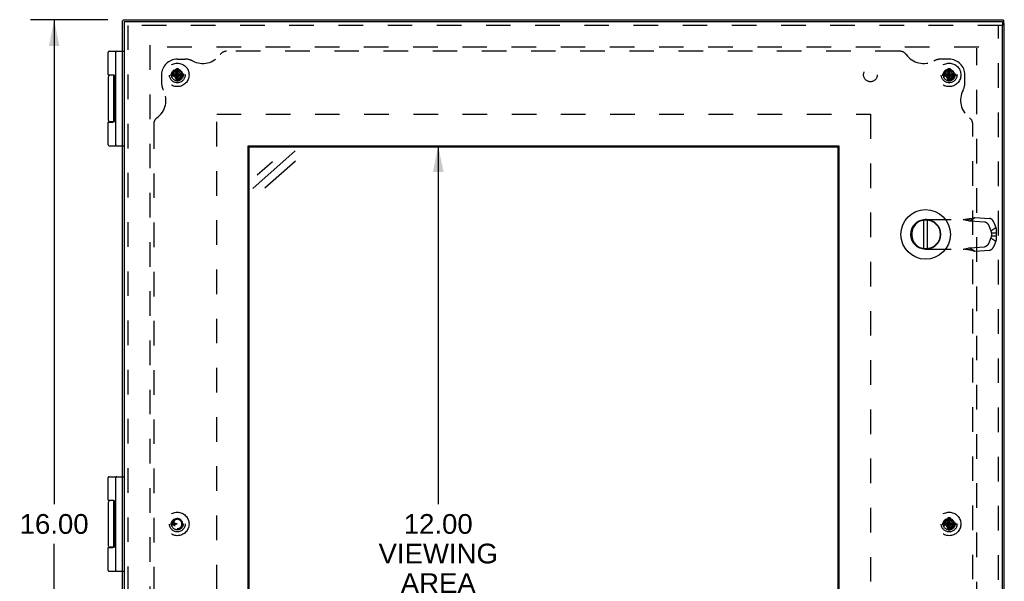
# Model space of a CAD drawing. Header units: inches. Extents: x 0 to 71, y 0 to 45.9.
# Tile 8 of 12: x 16.2 to 31.8, y 22.6 to 31.5. Entities that reach past the tile are written whole.
import ezdxf

# ---------------------------------------------------------------- set-up
doc = ezdxf.new("R2010")
doc.units = ezdxf.units.IN
doc.header["$LTSCALE"] = 3.902609
doc.header["$MEASUREMENT"] = 0
doc.linetypes.add('HIDDEN', pattern=[0.2, 0.1, -0.1])
doc.layers.get('0').update_dxf_attribs({"linetype": 'CONTINUOUS'})
for name, color, linetype in [('DEFAULT_2', 8, 'HIDDEN'), ('DIMENSIONS', 7, 'CONTINUOUS'), ('DOOR_ASSEMBLY', 7, 'CONTINUOUS'), ('SUBPANEL', 7, 'CONTINUOUS')]:
    doc.layers.add(name, color=color, linetype=linetype)
doc.styles.get("Standard").update_dxf_attribs({"font": 'arial.ttf'})
doc.dimstyles.new('DIMSTYLE_1', dxfattribs={"dimtxt": 0.313043, "dimasz": 0.417391, "dimexe": 0.09, "dimexo": 0.07, "dimgap": 0.0375, "dimtad": 0, "dimtih": 1, "dimtoh": 1, "dimzin": 4, "dimdsep": 46, "dimtxsty": 'Standard', "dimblk": '_FILLED', "dimblk1": '_FILLED', "dimblk2": '_FILLED', "dimcen": 0.09, "dimazin": 1, "dimtfac": 1, "dimtdec": 3, "dimtofl": 0, "dimtmove": 0, "dimatfit": 3, "dimldrblk": '_FILLED', "dimfxl": 0, "dimtolj": 1, "dimtzin": 4, "dimarcsym": 0})

# ---------------------------------------------------------------- blocks, each defined once
blk = doc.blocks.new('_FILLED')
at = {"color": 0, "linetype": 'ByBlock'}
blk.add_solid([(0, 0), (-1, 0.2), (-1, -0.2)], dxfattribs=at)
blk = doc.blocks.new('*D6')
at = {"layer": 'DIMENSIONS', "color": 2, "linetype": 'Continuous'}
for p, q in [((17.563, 31.541), (16.337, 31.541)), ((16.713, 31.541), (16.713, 23.854)), ((16.713, 15.541), (16.713, 23.228)), ((17.521, 15.541), (16.337, 15.541))]:
    blk.add_line(p, q, dxfattribs=at)
at = {"layer": 'DIMENSIONS', "color": 2, "linetype": 'Continuous', "xscale": 0.4173913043, "yscale": 0.4173913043, "zscale": 0.4173913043}
for p, rotation in [((16.713, 31.541), 90), ((16.713, 15.541), 270)]:
    blk.add_blockref('_FILLED', p, dxfattribs=dict(at, rotation=rotation))
at = {"layer": 'DIMENSIONS', "color": 2, "linetype": 'Continuous', "insert": (16.713, 23.698), "char_height": 0.313, "width": 1.09391, "attachment_point": 2, "line_spacing_factor": 0.9}
blk.add_mtext('16.00', dxfattribs=at)
blk = doc.blocks.new('*D7')
at = {"layer": 'DIMENSIONS', "color": 2, "linetype": 'Continuous'}
for p, q in [((22.809, 29.541), (22.809, 23.854)), ((22.809, 17.541), (22.809, 22.289))]:
    blk.add_line(p, q, dxfattribs=at)
at = {"layer": 'DIMENSIONS', "color": 2, "linetype": 'Continuous', "xscale": 0.4173913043, "yscale": 0.4173913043, "zscale": 0.4173913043}
for p, rotation in [((22.809, 29.541), 90), ((22.809, 17.541), 270)]:
    blk.add_blockref('_FILLED', p, dxfattribs=dict(at, rotation=rotation))
at = {"layer": 'DIMENSIONS', "color": 2, "linetype": 'Continuous', "insert": (22.809, 23.698), "char_height": 0.313, "width": 1.89106, "attachment_point": 2, "line_spacing_factor": 0.9}
blk.add_mtext('12.00\\PVIEWING\\PAREA', dxfattribs=at)

msp = doc.modelspace()

# ---------------------------------------------------------------- linework, layer by layer
at = {"color": 3, "linetype": 'Continuous'}
for p, q in [((17.793, 31.521), (17.793, 31.041)), ((17.793, 31.521), (17.794, 31.521)), ((17.853, 31.541), (31.773, 31.541)), ((31.773, 31.541), (31.773, 31.541)), ((31.793, 15.601), (31.793, 31.481)), ((17.793, 29.541), (17.793, 24.291)), ((17.793, 22.791), (17.793, 17.541))]:
    msp.add_line(p, q, dxfattribs=at)
at = {"color": 7, "linetype": 'Continuous'}
for p, q in [((17.863, 31.533), (17.812, 31.533)), ((17.853, 31.541), (17.853, 31.533)), ((31.785, 31.472), (31.785, 31.522)), ((31.793, 31.481), (31.785, 31.481)), ((17.793, 31.041), (17.793, 29.541)), ((17.793, 24.291), (17.793, 22.791))]:
    msp.add_line(p, q, dxfattribs=at)
at = {"color": 3, "linetype": 'Continuous'}
for points in [[(17.794, 31.521), (17.794, 31.521), (17.795, 31.521), (17.795, 31.522), (17.796, 31.522), (17.797, 31.523), (17.798, 31.523), (17.799, 31.524), (17.8, 31.525), (17.801, 31.526), (17.802, 31.527), (17.803, 31.528), (17.805, 31.53)], [(17.812, 31.533), (17.812, 31.533), (17.811, 31.533), (17.81, 31.533), (17.809, 31.532), (17.807, 31.532), (17.806, 31.531), (17.805, 31.531), (17.805, 31.53)], [(31.773, 31.541), (31.773, 31.54), (31.773, 31.54), (31.774, 31.539), (31.774, 31.539), (31.775, 31.538), (31.775, 31.537), (31.776, 31.536), (31.777, 31.535), (31.778, 31.534), (31.779, 31.533), (31.78, 31.531), (31.782, 31.53)], [(31.785, 31.522), (31.785, 31.523), (31.785, 31.524), (31.785, 31.525), (31.784, 31.526), (31.784, 31.527), (31.783, 31.528), (31.783, 31.529), (31.782, 31.53)]]:
    msp.add_lwpolyline(points, dxfattribs=at)
at = {"layer": 'DEFAULT_2', "color": 8, "linetype": 'HIDDEN'}
for p, q in [((18.231, 31.135), (18.231, 15.991)), ((31.387, 31.104), (18.243, 31.104)), ((31.356, 15.991), (31.356, 31.092)), ((18.569, 30.682), (18.768, 30.651)), ((18.569, 30.682), (18.57, 30.682)), ((18.569, 30.651), (18.768, 30.682)), ((18.57, 30.651), (18.569, 30.651)), ((18.57, 30.682), (18.6, 30.682)), ((18.6, 30.651), (18.57, 30.651)), ((18.668, 30.666), (18.594, 30.666)), ((18.6, 30.682), (18.633, 30.701)), ((18.6, 30.682), (18.737, 30.651)), ((18.6, 30.651), (18.737, 30.682)), ((18.633, 30.632), (18.6, 30.651)), ((18.633, 30.701), (18.653, 30.735)), ((18.633, 30.632), (18.703, 30.701)), ((18.703, 30.632), (18.633, 30.701)), ((18.653, 30.598), (18.633, 30.632)), ((18.653, 30.567), (18.684, 30.766)), ((18.653, 30.765), (18.653, 30.766)), ((18.684, 30.567), (18.653, 30.766)), ((18.653, 30.735), (18.653, 30.765)), ((18.653, 30.598), (18.684, 30.735)), ((18.684, 30.598), (18.653, 30.735)), ((18.668, 30.572), (18.668, 30.666)), ((18.684, 30.766), (18.684, 30.765)), ((18.684, 30.765), (18.684, 30.735)), ((18.684, 30.735), (18.703, 30.701)), ((18.703, 30.632), (18.684, 30.598)), ((18.703, 30.701), (18.737, 30.682)), ((18.737, 30.651), (18.703, 30.632)), ((18.737, 30.682), (18.767, 30.682)), ((18.767, 30.651), (18.737, 30.651)), ((18.767, 30.682), (18.768, 30.682)), ((18.768, 30.651), (18.767, 30.651)), ((30.819, 30.651), (31.018, 30.682)), ((30.819, 30.682), (30.82, 30.682)), ((30.819, 30.682), (31.018, 30.651)), ((30.82, 30.651), (30.819, 30.651)), ((30.82, 30.682), (30.85, 30.682)), ((30.85, 30.651), (30.82, 30.651)), ((30.918, 30.666), (30.844, 30.666)), ((30.85, 30.682), (30.883, 30.701)), ((30.85, 30.651), (30.987, 30.682)), ((30.85, 30.682), (30.987, 30.651)), ((30.883, 30.632), (30.85, 30.651)), ((30.883, 30.701), (30.903, 30.735)), ((30.883, 30.632), (30.953, 30.701)), ((30.953, 30.632), (30.883, 30.701)), ((30.903, 30.598), (30.883, 30.632)), ((30.903, 30.567), (30.934, 30.766)), ((30.903, 30.765), (30.903, 30.766)), ((30.934, 30.567), (30.903, 30.766)), ((30.903, 30.735), (30.903, 30.765)), ((30.903, 30.598), (30.934, 30.735)), ((30.934, 30.598), (30.903, 30.735)), ((30.918, 30.572), (30.918, 30.666)), ((30.934, 30.766), (30.934, 30.765)), ((30.934, 30.765), (30.934, 30.735)), ((30.934, 30.735), (30.953, 30.701)), ((30.953, 30.632), (30.934, 30.598)), ((30.953, 30.701), (30.987, 30.682)), ((30.987, 30.651), (30.953, 30.632)), ((30.987, 30.682), (31.017, 30.682)), ((31.017, 30.651), (30.987, 30.651)), ((31.017, 30.682), (31.018, 30.682)), ((31.018, 30.651), (31.017, 30.651)), ((18.653, 30.568), (18.653, 30.598)), ((18.653, 30.567), (18.653, 30.568)), ((18.684, 30.598), (18.684, 30.568)), ((18.684, 30.568), (18.684, 30.567)), ((30.903, 30.568), (30.903, 30.598)), ((30.903, 30.567), (30.903, 30.568)), ((30.934, 30.598), (30.934, 30.568)), ((30.934, 30.568), (30.934, 30.567)), ((30.883, 23.576), (30.903, 23.61)), ((30.903, 23.64), (30.903, 23.641)), ((30.903, 23.442), (30.934, 23.641)), ((30.934, 23.442), (30.903, 23.641)), ((30.903, 23.61), (30.903, 23.64)), ((30.903, 23.473), (30.934, 23.61)), ((30.934, 23.473), (30.903, 23.61)), ((30.934, 23.641), (30.934, 23.64)), ((30.934, 23.64), (30.934, 23.61)), ((30.934, 23.61), (30.953, 23.576)), ((18.569, 23.557), (18.668, 23.541)), ((18.569, 23.557), (18.57, 23.557)), ((18.569, 23.526), (18.668, 23.541)), ((18.57, 23.526), (18.569, 23.526)), ((18.57, 23.557), (18.6, 23.557)), ((18.6, 23.526), (18.57, 23.526)), ((18.668, 23.541), (18.594, 23.541)), ((18.6, 23.557), (18.633, 23.576)), ((18.6, 23.557), (18.668, 23.541)), ((18.6, 23.526), (18.668, 23.541)), ((18.633, 23.507), (18.6, 23.526)), ((30.819, 23.526), (31.018, 23.557)), ((30.819, 23.557), (30.82, 23.557)), ((30.819, 23.557), (31.018, 23.526)), ((30.82, 23.526), (30.819, 23.526)), ((30.82, 23.557), (30.85, 23.557)), ((30.85, 23.526), (30.82, 23.526)), ((30.918, 23.541), (30.844, 23.541)), ((30.85, 23.557), (30.883, 23.576)), ((30.85, 23.526), (30.987, 23.557)), ((30.85, 23.557), (30.987, 23.526)), ((30.883, 23.507), (30.85, 23.526)), ((30.883, 23.507), (30.953, 23.576)), ((30.883, 23.576), (30.953, 23.507)), ((30.903, 23.473), (30.883, 23.507)), ((30.903, 23.443), (30.903, 23.473)), ((30.903, 23.442), (30.903, 23.443)), ((30.918, 23.447), (30.918, 23.541)), ((30.953, 23.507), (30.934, 23.473)), ((30.934, 23.473), (30.934, 23.443)), ((30.934, 23.443), (30.934, 23.442)), ((30.953, 23.576), (30.987, 23.557)), ((30.987, 23.526), (30.953, 23.507)), ((30.987, 23.557), (31.017, 23.557)), ((31.017, 23.526), (30.987, 23.526)), ((31.017, 23.557), (31.018, 23.557)), ((31.018, 23.526), (31.017, 23.526))]:
    msp.add_line(p, q, dxfattribs=at)
for points in [[(18.569, 30.666), (18.569, 30.669), (18.569, 30.672), (18.569, 30.674), (18.569, 30.677), (18.569, 30.679), (18.569, 30.682)], [(18.569, 30.651), (18.569, 30.654), (18.569, 30.656), (18.569, 30.659), (18.569, 30.661), (18.569, 30.664), (18.569, 30.666)], [(18.583, 30.663), (18.582, 30.659), (18.582, 30.655), (18.581, 30.65), (18.581, 30.645), (18.581, 30.64), (18.582, 30.635), (18.583, 30.63), (18.584, 30.624)], [(18.583, 30.663), (18.586, 30.664), (18.589, 30.665), (18.592, 30.666), (18.594, 30.666)], [(18.653, 30.766), (18.658, 30.766), (18.663, 30.766), (18.668, 30.766), (18.673, 30.766), (18.679, 30.766), (18.684, 30.766)], [(18.768, 30.682), (18.768, 30.679), (18.768, 30.677), (18.768, 30.674), (18.768, 30.672), (18.768, 30.669), (18.768, 30.666)], [(18.768, 30.666), (18.768, 30.664), (18.768, 30.661), (18.768, 30.659), (18.768, 30.656), (18.768, 30.654), (18.768, 30.651)], [(30.819, 30.666), (30.819, 30.669), (30.819, 30.672), (30.819, 30.674), (30.819, 30.677), (30.819, 30.679), (30.819, 30.682)], [(30.819, 30.651), (30.819, 30.654), (30.819, 30.656), (30.819, 30.659), (30.819, 30.661), (30.819, 30.664), (30.819, 30.666)], [(30.833, 30.663), (30.832, 30.659), (30.832, 30.655), (30.831, 30.65), (30.831, 30.645), (30.831, 30.64), (30.832, 30.635), (30.833, 30.63), (30.834, 30.624)], [(30.833, 30.663), (30.836, 30.664), (30.839, 30.665), (30.842, 30.666), (30.844, 30.666)], [(30.903, 30.766), (30.908, 30.766), (30.913, 30.766), (30.918, 30.766), (30.923, 30.766), (30.929, 30.766), (30.934, 30.766)], [(31.018, 30.682), (31.018, 30.679), (31.018, 30.677), (31.018, 30.674), (31.018, 30.672), (31.018, 30.669), (31.018, 30.666)], [(31.018, 30.666), (31.018, 30.664), (31.018, 30.661), (31.018, 30.659), (31.018, 30.656), (31.018, 30.654), (31.018, 30.651)], [(18.684, 30.567), (18.679, 30.567), (18.673, 30.567), (18.668, 30.567), (18.663, 30.567), (18.658, 30.567), (18.653, 30.567)], [(30.934, 30.567), (30.929, 30.567), (30.923, 30.567), (30.918, 30.567), (30.913, 30.567), (30.908, 30.567), (30.903, 30.567)], [(30.903, 23.641), (30.908, 23.641), (30.913, 23.641), (30.918, 23.641), (30.923, 23.641), (30.929, 23.641), (30.934, 23.641)], [(18.569, 23.541), (18.569, 23.544), (18.569, 23.547), (18.569, 23.549), (18.569, 23.552), (18.569, 23.554), (18.569, 23.557)], [(18.569, 23.526), (18.569, 23.529), (18.569, 23.531), (18.569, 23.534), (18.569, 23.536), (18.569, 23.539), (18.569, 23.541)], [(18.583, 23.538), (18.582, 23.534), (18.582, 23.53), (18.581, 23.525), (18.581, 23.52), (18.581, 23.515), (18.582, 23.51), (18.583, 23.505), (18.584, 23.499)], [(18.583, 23.538), (18.586, 23.539), (18.589, 23.54), (18.592, 23.541), (18.594, 23.541)], [(30.819, 23.541), (30.819, 23.544), (30.819, 23.547), (30.819, 23.549), (30.819, 23.552), (30.819, 23.554), (30.819, 23.557)], [(30.819, 23.526), (30.819, 23.529), (30.819, 23.531), (30.819, 23.534), (30.819, 23.536), (30.819, 23.539), (30.819, 23.541)], [(30.833, 23.538), (30.832, 23.534), (30.832, 23.53), (30.831, 23.525), (30.831, 23.52), (30.831, 23.515), (30.832, 23.51), (30.833, 23.505), (30.834, 23.499)], [(30.833, 23.538), (30.836, 23.539), (30.839, 23.54), (30.842, 23.541), (30.844, 23.541)], [(30.934, 23.442), (30.929, 23.442), (30.923, 23.442), (30.918, 23.442), (30.913, 23.442), (30.908, 23.442), (30.903, 23.442)], [(31.018, 23.557), (31.018, 23.554), (31.018, 23.552), (31.018, 23.549), (31.018, 23.547), (31.018, 23.544), (31.018, 23.541)], [(31.018, 23.541), (31.018, 23.539), (31.018, 23.536), (31.018, 23.534), (31.018, 23.531), (31.018, 23.529), (31.018, 23.526)]]:
    msp.add_lwpolyline(points, dxfattribs=at)
for centre, radius in [((18.668, 30.666), 0.186), ((30.918, 30.666), 0.186), ((18.668, 30.666), 0.094), ((30.918, 30.666), 0.094), ((18.668, 23.541), 0.186), ((18.668, 23.541), 0.094), ((30.918, 23.541), 0.186), ((30.918, 23.541), 0.094)]:
    msp.add_circle(centre, radius, dxfattribs=at)
for centre, radius, end in [((18.668, 30.666), 0.085, 182.1618), ((18.668, 30.666), 0.074, 180), ((30.918, 30.666), 0.085, 182.1618), ((30.918, 30.666), 0.074, 180), ((18.668, 23.541), 0.085, 182.1618), ((18.668, 23.541), 0.074, 180), ((30.918, 23.541), 0.085, 182.1618), ((30.918, 23.541), 0.074, 180)]:
    msp.add_arc(centre, radius, 270, end, dxfattribs=at)
at = {"layer": 'DIMENSIONS', "color": 7, "linetype": 'Continuous'}
for p, q in [((19.866, 28.864), (20.536, 29.459)), ((19.935, 29.078), (20.178, 29.294)), ((20.542, 29.299), (20.057, 28.868))]:
    msp.add_line(p, q, dxfattribs=at)
at = {"layer": 'DOOR_ASSEMBLY', "color": 7, "linetype": 'Continuous'}
for p, q in [((17.823, 31.511), (17.823, 31.451)), ((31.763, 31.511), (31.763, 31.451)), ((17.573, 30.666), (17.573, 31.028)), ((17.586, 31.041), (17.823, 31.041)), ((17.693, 29.554), (17.693, 31.028)), ((17.573, 30.631), (17.573, 29.951)), ((17.657, 30.661), (17.603, 30.661)), ((17.652, 30.665), (17.652, 30.661)), ((17.658, 29.926), (17.658, 30.656)), ((17.683, 29.918), (17.683, 30.667)), ((17.693, 30.667), (17.683, 30.667)), ((17.693, 30.662), (17.683, 30.662)), ((17.693, 30.564), (17.683, 30.564)), ((17.693, 30.416), (17.683, 30.416)), ((17.693, 30.181), (17.683, 30.181)), ((17.693, 30.167), (17.683, 30.167)), ((17.573, 29.554), (17.573, 29.916)), ((17.573, 29.916), (17.643, 29.916)), ((17.657, 29.921), (17.603, 29.921)), ((17.652, 29.921), (17.652, 29.918)), ((17.693, 29.918), (17.683, 29.918)), ((17.586, 29.541), (17.823, 29.541)), ((19.808, 17.557), (19.808, 29.526)), ((19.808, 29.526), (29.152, 29.526)), ((29.152, 29.526), (29.152, 17.557)), ((30.515, 27.908), (30.515, 28.364)), ((30.575, 27.908), (30.575, 28.364)), ((17.573, 23.916), (17.573, 24.278)), ((17.586, 24.291), (17.823, 24.291)), ((17.693, 22.804), (17.693, 24.278)), ((17.657, 23.911), (17.603, 23.911)), ((17.652, 23.915), (17.652, 23.911)), ((17.683, 23.168), (17.683, 23.917)), ((17.693, 23.917), (17.683, 23.917)), ((17.693, 23.912), (17.683, 23.912)), ((17.573, 23.881), (17.573, 23.201)), ((17.658, 23.176), (17.658, 23.906)), ((17.693, 23.814), (17.683, 23.814)), ((17.693, 23.666), (17.683, 23.666)), ((17.693, 23.431), (17.683, 23.431)), ((17.693, 23.417), (17.683, 23.417)), ((17.573, 22.804), (17.573, 23.166)), ((17.573, 23.166), (17.643, 23.166)), ((17.657, 23.171), (17.603, 23.171)), ((17.652, 23.171), (17.652, 23.168)), ((17.693, 23.168), (17.683, 23.168)), ((17.586, 22.791), (17.823, 22.791))]:
    msp.add_line(p, q, dxfattribs=at)
at = {"layer": 'DOOR_ASSEMBLY', "color": 3, "linetype": 'Continuous'}
for p, q in [((17.823, 31.511), (31.763, 31.511)), ((17.823, 31.451), (17.823, 15.631)), ((31.763, 15.631), (31.763, 31.451)), ((19.793, 17.541), (19.793, 29.541)), ((19.793, 29.541), (29.168, 29.541)), ((29.168, 29.541), (29.168, 17.541))]:
    msp.add_line(p, q, dxfattribs=at)
at = {"layer": 'DOOR_ASSEMBLY', "color": 8, "linetype": 'HIDDEN'}
for p, q in [((31.763, 31.451), (17.823, 31.451)), ((17.883, 31.451), (17.883, 15.631)), ((31.703, 15.631), (31.703, 31.451)), ((19.293, 17.041), (19.293, 30.041)), ((19.293, 30.041), (29.668, 30.041)), ((29.668, 30.041), (29.668, 17.041)), ((30.561, 28.373), (31.214, 28.373)), ((31.244, 28.35), (31.326, 28.401)), ((31.244, 28.35), (31.477, 28.336)), ((31.326, 28.401), (31.559, 28.388)), ((31.634, 28.315), (31.659, 28.243)), ((30.325, 28.137), (30.325, 28.136)), ((31.553, 28.263), (31.578, 28.191)), ((31.578, 28.191), (31.659, 28.243)), ((31.588, 28.159), (31.664, 28.159)), ((31.588, 28.159), (31.588, 28.114)), ((31.664, 28.159), (31.664, 28.114)), ((31.578, 28.081), (31.553, 28.01)), ((31.578, 28.081), (31.659, 28.03)), ((31.588, 28.114), (31.664, 28.114)), ((31.659, 28.03), (31.634, 27.958)), ((30.561, 27.9), (31.214, 27.9)), ((31.244, 27.923), (31.477, 27.936)), ((31.244, 27.923), (31.326, 27.871)), ((31.249, 27.891), (31.262, 27.888)), ((31.262, 27.888), (31.273, 27.885)), ((31.326, 27.871), (31.559, 27.885))]:
    msp.add_line(p, q, dxfattribs=at)
at = {"layer": 'DOOR_ASSEMBLY', "color": 7, "linetype": 'Continuous'}
for points in [[(17.573, 30.666), (17.643, 30.666), (17.643, 30.666), (17.644, 30.666), (17.645, 30.666), (17.645, 30.666), (17.646, 30.666), (17.646, 30.666), (17.647, 30.666), (17.647, 30.666), (17.648, 30.666), (17.648, 30.666), (17.648, 30.666), (17.649, 30.666), (17.649, 30.666), (17.65, 30.666), (17.65, 30.666), (17.65, 30.666), (17.651, 30.666), (17.651, 30.665), (17.651, 30.665), (17.652, 30.665), (17.652, 30.665), (17.652, 30.665), (17.652, 30.665), (17.653, 30.665), (17.653, 30.665), (17.653, 30.665), (17.653, 30.664), (17.653, 30.664), (17.654, 30.664), (17.654, 30.664), (17.654, 30.664), (17.654, 30.664), (17.654, 30.664), (17.655, 30.664), (17.655, 30.664), (17.655, 30.663), (17.655, 30.663), (17.655, 30.663), (17.655, 30.663), (17.656, 30.663), (17.656, 30.663), (17.656, 30.663), (17.656, 30.663), (17.656, 30.662), (17.656, 30.662), (17.656, 30.662), (17.656, 30.662), (17.656, 30.662), (17.657, 30.662), (17.657, 30.662), (17.657, 30.662), (17.657, 30.661), (17.657, 30.661), (17.657, 30.661), (17.657, 30.661), (17.657, 30.661), (17.657, 30.661), (17.657, 30.661), (17.657, 30.661), (17.657, 30.661), (17.657, 30.66), (17.658, 30.66), (17.658, 30.66), (17.658, 30.66), (17.658, 30.66), (17.658, 30.66), (17.658, 30.66), (17.658, 30.66), (17.658, 30.659), (17.658, 30.659), (17.658, 30.659), (17.658, 30.659), (17.658, 30.659), (17.658, 30.659), (17.658, 30.659), (17.658, 30.659), (17.658, 30.659), (17.658, 30.658), (17.658, 30.658), (17.658, 30.658), (17.658, 30.658), (17.658, 30.658), (17.658, 30.658), (17.658, 30.658), (17.658, 30.658), (17.658, 30.658), (17.658, 30.657), (17.658, 30.657), (17.658, 30.657), (17.658, 30.657), (17.658, 30.657), (17.658, 30.657), (17.658, 30.657), (17.658, 30.657), (17.658, 30.657), (17.658, 30.657), (17.658, 30.656)], [(17.658, 29.926), (17.658, 29.926), (17.658, 29.926), (17.658, 29.926), (17.658, 29.926), (17.658, 29.926), (17.658, 29.926), (17.658, 29.926), (17.658, 29.926), (17.658, 29.925), (17.658, 29.925), (17.658, 29.925), (17.658, 29.925), (17.658, 29.925), (17.658, 29.925), (17.658, 29.925), (17.658, 29.925), (17.658, 29.925), (17.658, 29.924), (17.658, 29.924), (17.658, 29.924), (17.658, 29.924), (17.658, 29.924), (17.658, 29.924), (17.658, 29.924), (17.658, 29.924), (17.658, 29.924), (17.658, 29.923), (17.658, 29.923), (17.658, 29.923), (17.658, 29.923), (17.658, 29.923), (17.658, 29.923), (17.658, 29.923), (17.658, 29.923), (17.658, 29.923), (17.657, 29.922), (17.657, 29.922), (17.657, 29.922), (17.657, 29.922), (17.657, 29.922), (17.657, 29.922), (17.657, 29.922), (17.657, 29.922), (17.657, 29.921), (17.657, 29.921), (17.657, 29.921), (17.657, 29.921), (17.657, 29.921), (17.656, 29.921), (17.656, 29.921), (17.656, 29.921), (17.656, 29.921), (17.656, 29.92), (17.656, 29.92), (17.656, 29.92), (17.656, 29.92), (17.656, 29.92), (17.655, 29.92), (17.655, 29.92), (17.655, 29.92), (17.655, 29.919), (17.655, 29.919), (17.655, 29.919), (17.654, 29.919), (17.654, 29.919), (17.654, 29.919), (17.654, 29.919), (17.654, 29.919), (17.653, 29.918), (17.653, 29.918), (17.653, 29.918), (17.653, 29.918), (17.653, 29.918), (17.652, 29.918), (17.652, 29.918), (17.652, 29.918), (17.652, 29.918), (17.651, 29.918), (17.651, 29.917), (17.651, 29.917), (17.65, 29.917), (17.65, 29.917), (17.65, 29.917), (17.649, 29.917), (17.649, 29.917), (17.648, 29.917), (17.648, 29.917), (17.648, 29.917), (17.647, 29.917), (17.647, 29.917), (17.646, 29.917), (17.646, 29.917), (17.645, 29.916), (17.645, 29.916), (17.644, 29.916), (17.643, 29.916), (17.643, 29.916)], [(17.573, 23.916), (17.643, 23.916), (17.643, 23.916), (17.644, 23.916), (17.645, 23.916), (17.645, 23.916), (17.646, 23.916), (17.646, 23.916), (17.647, 23.916), (17.647, 23.916), (17.648, 23.916), (17.648, 23.916), (17.648, 23.916), (17.649, 23.916), (17.649, 23.916), (17.65, 23.916), (17.65, 23.916), (17.65, 23.916), (17.651, 23.916), (17.651, 23.915), (17.651, 23.915), (17.652, 23.915), (17.652, 23.915), (17.652, 23.915), (17.652, 23.915), (17.653, 23.915), (17.653, 23.915), (17.653, 23.915), (17.653, 23.914), (17.653, 23.914), (17.654, 23.914), (17.654, 23.914), (17.654, 23.914), (17.654, 23.914), (17.654, 23.914), (17.655, 23.914), (17.655, 23.914), (17.655, 23.913), (17.655, 23.913), (17.655, 23.913), (17.655, 23.913), (17.656, 23.913), (17.656, 23.913), (17.656, 23.913), (17.656, 23.913), (17.656, 23.912), (17.656, 23.912), (17.656, 23.912), (17.656, 23.912), (17.656, 23.912), (17.657, 23.912), (17.657, 23.912), (17.657, 23.912), (17.657, 23.911), (17.657, 23.911), (17.657, 23.911), (17.657, 23.911), (17.657, 23.911), (17.657, 23.911), (17.657, 23.911), (17.657, 23.911), (17.657, 23.911), (17.657, 23.91), (17.658, 23.91), (17.658, 23.91), (17.658, 23.91), (17.658, 23.91), (17.658, 23.91), (17.658, 23.91), (17.658, 23.91), (17.658, 23.909), (17.658, 23.909), (17.658, 23.909), (17.658, 23.909), (17.658, 23.909), (17.658, 23.909), (17.658, 23.909), (17.658, 23.909), (17.658, 23.909), (17.658, 23.908), (17.658, 23.908), (17.658, 23.908), (17.658, 23.908), (17.658, 23.908), (17.658, 23.908), (17.658, 23.908), (17.658, 23.908), (17.658, 23.908), (17.658, 23.907), (17.658, 23.907), (17.658, 23.907), (17.658, 23.907), (17.658, 23.907), (17.658, 23.907), (17.658, 23.907), (17.658, 23.907), (17.658, 23.907), (17.658, 23.907), (17.658, 23.906)], [(17.658, 23.176), (17.658, 23.176), (17.658, 23.176), (17.658, 23.176), (17.658, 23.176), (17.658, 23.176), (17.658, 23.176), (17.658, 23.176), (17.658, 23.176), (17.658, 23.175), (17.658, 23.175), (17.658, 23.175), (17.658, 23.175), (17.658, 23.175), (17.658, 23.175), (17.658, 23.175), (17.658, 23.175), (17.658, 23.175), (17.658, 23.174), (17.658, 23.174), (17.658, 23.174), (17.658, 23.174), (17.658, 23.174), (17.658, 23.174), (17.658, 23.174), (17.658, 23.174), (17.658, 23.174), (17.658, 23.173), (17.658, 23.173), (17.658, 23.173), (17.658, 23.173), (17.658, 23.173), (17.658, 23.173), (17.658, 23.173), (17.658, 23.173), (17.658, 23.173), (17.657, 23.172), (17.657, 23.172), (17.657, 23.172), (17.657, 23.172), (17.657, 23.172), (17.657, 23.172), (17.657, 23.172), (17.657, 23.172), (17.657, 23.171), (17.657, 23.171), (17.657, 23.171), (17.657, 23.171), (17.657, 23.171), (17.656, 23.171), (17.656, 23.171), (17.656, 23.171), (17.656, 23.171), (17.656, 23.17), (17.656, 23.17), (17.656, 23.17), (17.656, 23.17), (17.656, 23.17), (17.655, 23.17), (17.655, 23.17), (17.655, 23.17), (17.655, 23.169), (17.655, 23.169), (17.655, 23.169), (17.654, 23.169), (17.654, 23.169), (17.654, 23.169), (17.654, 23.169), (17.654, 23.169), (17.653, 23.168), (17.653, 23.168), (17.653, 23.168), (17.653, 23.168), (17.653, 23.168), (17.652, 23.168), (17.652, 23.168), (17.652, 23.168), (17.652, 23.168), (17.651, 23.168), (17.651, 23.167), (17.651, 23.167), (17.65, 23.167), (17.65, 23.167), (17.65, 23.167), (17.649, 23.167), (17.649, 23.167), (17.648, 23.167), (17.648, 23.167), (17.648, 23.167), (17.647, 23.167), (17.647, 23.167), (17.646, 23.167), (17.646, 23.167), (17.645, 23.166), (17.645, 23.166), (17.644, 23.166), (17.643, 23.166), (17.643, 23.166)]]:
    msp.add_lwpolyline(points, dxfattribs=at)
at = {"layer": 'DOOR_ASSEMBLY', "color": 8, "linetype": 'HIDDEN'}
for points in [[(31.138, 28.373), (31.152, 28.37), (31.165, 28.367), (31.179, 28.364), (31.192, 28.362), (31.206, 28.359), (31.219, 28.356), (31.232, 28.353), (31.244, 28.35)], [(31.262, 28.385), (31.255, 28.383), (31.249, 28.382), (31.242, 28.38), (31.235, 28.379), (31.229, 28.378), (31.222, 28.377), (31.215, 28.376), (31.209, 28.375), (31.202, 28.374), (31.195, 28.374), (31.188, 28.373), (31.182, 28.373), (31.175, 28.373), (31.169, 28.373)], [(31.214, 28.373), (31.223, 28.375), (31.231, 28.377), (31.24, 28.379), (31.249, 28.382), (31.273, 28.388)], [(31.273, 28.388), (31.281, 28.39), (31.289, 28.392), (31.297, 28.394), (31.304, 28.396), (31.312, 28.398), (31.319, 28.4), (31.326, 28.401)], [(31.477, 28.336), (31.479, 28.336), (31.48, 28.336), (31.482, 28.336), (31.484, 28.336), (31.485, 28.335), (31.487, 28.335), (31.489, 28.334), (31.491, 28.334), (31.492, 28.333), (31.494, 28.332), (31.496, 28.331), (31.498, 28.33), (31.499, 28.329), (31.501, 28.328), (31.503, 28.327), (31.505, 28.326), (31.507, 28.325), (31.508, 28.324), (31.51, 28.323), (31.512, 28.321), (31.514, 28.32), (31.515, 28.318), (31.517, 28.317), (31.519, 28.315), (31.521, 28.314), (31.522, 28.312), (31.524, 28.31), (31.526, 28.309), (31.527, 28.307), (31.529, 28.305), (31.53, 28.303), (31.532, 28.301), (31.533, 28.299), (31.535, 28.297), (31.536, 28.295), (31.538, 28.293), (31.539, 28.291), (31.54, 28.289), (31.542, 28.287), (31.543, 28.285), (31.544, 28.283), (31.545, 28.281), (31.546, 28.278), (31.547, 28.276), (31.548, 28.274), (31.549, 28.272), (31.55, 28.27), (31.551, 28.267), (31.552, 28.265), (31.553, 28.263)], [(31.634, 28.315), (31.634, 28.317), (31.633, 28.319), (31.632, 28.321), (31.631, 28.323), (31.63, 28.326), (31.629, 28.328), (31.628, 28.33), (31.627, 28.332), (31.626, 28.334), (31.624, 28.337), (31.623, 28.339), (31.622, 28.341), (31.62, 28.343), (31.619, 28.345), (31.618, 28.347), (31.616, 28.349), (31.615, 28.351), (31.613, 28.353), (31.612, 28.355), (31.61, 28.357), (31.609, 28.358), (31.607, 28.36), (31.605, 28.362), (31.604, 28.364), (31.602, 28.365), (31.6, 28.367), (31.599, 28.369), (31.597, 28.37), (31.595, 28.372), (31.593, 28.373), (31.592, 28.374), (31.59, 28.376), (31.588, 28.377), (31.586, 28.378), (31.585, 28.379), (31.583, 28.38), (31.581, 28.381), (31.579, 28.382), (31.577, 28.383), (31.576, 28.384), (31.574, 28.385), (31.572, 28.385), (31.57, 28.386), (31.569, 28.386), (31.567, 28.387), (31.565, 28.387), (31.564, 28.388), (31.562, 28.388), (31.56, 28.388), (31.559, 28.388)], [(31.578, 28.191), (31.579, 28.189), (31.58, 28.187), (31.581, 28.185), (31.582, 28.182), (31.583, 28.18), (31.583, 28.178), (31.584, 28.175), (31.585, 28.173), (31.586, 28.171), (31.586, 28.168), (31.587, 28.166), (31.587, 28.163), (31.588, 28.161), (31.588, 28.159)], [(31.659, 28.243), (31.66, 28.239), (31.661, 28.235), (31.662, 28.231), (31.662, 28.227), (31.663, 28.223), (31.664, 28.219), (31.664, 28.215), (31.665, 28.21), (31.665, 28.206), (31.665, 28.202), (31.665, 28.198), (31.666, 28.193), (31.666, 28.189), (31.666, 28.185), (31.666, 28.18), (31.666, 28.176), (31.665, 28.172), (31.665, 28.167), (31.665, 28.163), (31.664, 28.159)], [(31.553, 28.01), (31.552, 28.008), (31.551, 28.006), (31.55, 28.003), (31.549, 28.001), (31.548, 27.999), (31.547, 27.997), (31.546, 27.995), (31.545, 27.992), (31.544, 27.99), (31.543, 27.988), (31.542, 27.986), (31.54, 27.984), (31.539, 27.982), (31.538, 27.98), (31.536, 27.978), (31.535, 27.976), (31.533, 27.974), (31.532, 27.972), (31.53, 27.97), (31.529, 27.968), (31.527, 27.966), (31.526, 27.964), (31.524, 27.963), (31.522, 27.961), (31.521, 27.959), (31.519, 27.958), (31.517, 27.956), (31.515, 27.954), (31.514, 27.953), (31.512, 27.952), (31.51, 27.95), (31.508, 27.949), (31.507, 27.948), (31.505, 27.947), (31.503, 27.945), (31.501, 27.944), (31.499, 27.943), (31.498, 27.942), (31.496, 27.942), (31.494, 27.941), (31.492, 27.94), (31.491, 27.939), (31.489, 27.939), (31.487, 27.938), (31.485, 27.938), (31.484, 27.937), (31.482, 27.937), (31.48, 27.937), (31.479, 27.937), (31.477, 27.936)], [(31.588, 28.114), (31.588, 28.112), (31.587, 28.109), (31.587, 28.107), (31.586, 28.105), (31.586, 28.102), (31.585, 28.1), (31.584, 28.098), (31.583, 28.095), (31.583, 28.093), (31.582, 28.09), (31.581, 28.088), (31.58, 28.086), (31.579, 28.084), (31.578, 28.081)], [(31.664, 28.114), (31.665, 28.109), (31.665, 28.105), (31.665, 28.1), (31.666, 28.095), (31.666, 28.09), (31.666, 28.085), (31.666, 28.08), (31.666, 28.076), (31.665, 28.071), (31.665, 28.066), (31.665, 28.061), (31.664, 28.057), (31.663, 28.052), (31.663, 28.048), (31.662, 28.043), (31.661, 28.039), (31.66, 28.034), (31.659, 28.03)], [(31.138, 27.9), (31.152, 27.903), (31.165, 27.906), (31.179, 27.908), (31.192, 27.911), (31.206, 27.914), (31.219, 27.917), (31.232, 27.92), (31.244, 27.923)], [(31.169, 27.9), (31.175, 27.9), (31.182, 27.9), (31.188, 27.9), (31.195, 27.899), (31.202, 27.899), (31.209, 27.898), (31.215, 27.897), (31.222, 27.896), (31.229, 27.895), (31.235, 27.894), (31.242, 27.892), (31.249, 27.891), (31.255, 27.889), (31.262, 27.888)], [(31.214, 27.9), (31.223, 27.898), (31.231, 27.896), (31.24, 27.893), (31.249, 27.891)], [(31.273, 27.885), (31.281, 27.883), (31.289, 27.881), (31.297, 27.879), (31.304, 27.877), (31.312, 27.875), (31.319, 27.873), (31.326, 27.871)], [(31.559, 27.885), (31.56, 27.885), (31.562, 27.885), (31.564, 27.885), (31.565, 27.886), (31.567, 27.886), (31.569, 27.886), (31.57, 27.887), (31.572, 27.888), (31.574, 27.888), (31.576, 27.889), (31.577, 27.89), (31.579, 27.891), (31.581, 27.892), (31.583, 27.893), (31.585, 27.894), (31.586, 27.895), (31.588, 27.896), (31.59, 27.897), (31.592, 27.899), (31.593, 27.9), (31.595, 27.901), (31.597, 27.903), (31.599, 27.904), (31.6, 27.906), (31.602, 27.907), (31.604, 27.909), (31.605, 27.911), (31.607, 27.913), (31.609, 27.914), (31.61, 27.916), (31.612, 27.918), (31.613, 27.92), (31.615, 27.922), (31.616, 27.924), (31.618, 27.926), (31.619, 27.928), (31.62, 27.93), (31.622, 27.932), (31.623, 27.934), (31.624, 27.936), (31.626, 27.938), (31.627, 27.941), (31.628, 27.943), (31.629, 27.945), (31.63, 27.947), (31.631, 27.949), (31.632, 27.952), (31.633, 27.954), (31.634, 27.956), (31.634, 27.958)]]:
    msp.add_lwpolyline(points, dxfattribs=at)
at = {"layer": 'DOOR_ASSEMBLY', "color": 7, "linetype": 'Continuous'}
for radius in [0.394, 0.237, 0.23]:
    msp.add_circle((30.545, 28.136), radius, dxfattribs=at)
for centre, radius, start, end in [((17.586, 31.028), 0.013, 90, 180), ((17.706, 31.028), 0.013, 90, 180), ((17.603, 30.631), 0.03, 90, 180), ((17.603, 29.951), 0.03, 180, 270), ((17.586, 29.554), 0.013, 180, 270), ((17.706, 29.554), 0.013, 180, 270), ((17.586, 24.278), 0.013, 90, 180), ((17.706, 24.278), 0.013, 90, 180), ((17.603, 23.881), 0.03, 90, 180), ((17.603, 23.201), 0.03, 180, 270), ((17.586, 22.804), 0.013, 180, 270), ((17.706, 22.804), 0.013, 180, 270)]:
    msp.add_arc(centre, radius, start, end, dxfattribs=at)
at = {"layer": 'DOOR_ASSEMBLY', "color": 8, "linetype": 'HIDDEN'}
for centre, start, end in [((30.561, 28.137), 90, 180), ((30.561, 28.136), 180, 270)]:
    msp.add_arc(centre, 0.236, start, end, dxfattribs=at)
at = {"layer": 'SUBPANEL', "color": 8, "linetype": 'HIDDEN'}
for p, q in [((30.136, 31.041), (19.451, 31.041)), ((18.668, 30.916), (18.793, 30.916)), ((30.918, 30.916), (30.793, 30.916)), ((18.418, 30.666), (18.418, 30.541)), ((31.168, 30.541), (31.168, 30.666)), ((18.293, 29.884), (18.293, 17.199)), ((31.293, 17.199), (31.293, 29.884))]:
    msp.add_line(p, q, dxfattribs=at)
for centre, radius in [((18.668, 30.666), 0.125), ((30.918, 30.666), 0.125), ((29.668, 30.666), 0.109), ((18.668, 23.541), 0.125), ((30.918, 23.541), 0.125)]:
    msp.add_circle(centre, radius, dxfattribs=at)
for centre, radius, start, end in [((19.071, 31.191), 0.344, 242.1089, 324.1013), ((19.451, 30.916), 0.125, 90, 144.1013), ((30.136, 30.916), 0.125, 35.8987, 90), ((30.515, 31.191), 0.344, 215.8987, 297.8911), ((18.668, 30.666), 0.25, 90, 180), ((18.793, 30.666), 0.25, 62.1089, 90), ((30.793, 30.666), 0.25, 90, 117.8911), ((30.918, 30.666), 0.25, 0, 90), ((18.668, 30.541), 0.25, 180, 207.8911), ((30.918, 30.541), 0.25, 332.1089, 360), ((18.143, 30.264), 0.344, 305.8987, 27.8911), ((31.443, 30.264), 0.344, 152.1089, 234.1013), ((18.418, 29.884), 0.125, 125.8987, 180), ((31.168, 29.884), 0.125, 0, 54.1013)]:
    msp.add_arc(centre, radius, start, end, dxfattribs=at)

# ---------------------------------------------------------------- dimensions: what is measured, and where the dimension line sits
at = {"layer": 'DIMENSIONS', "color": 2, "linetype": 'Continuous'}
dim = msp.add_linear_dim(base=(16.713, 31.541), p1=(17.591, 15.541), p2=(17.633, 31.541), angle=90, dimstyle='DIMSTYLE_1', dxfattribs=at)
dim.commit()
dim.dimension.update_dxf_attribs({"geometry": '*D6', "text_midpoint": (16.726, 23.54), "dimtype": 160})
dim = msp.add_linear_dim(base=(22.809, 17.541), p1=(19.793, 29.541), p2=(19.793, 17.541), angle=270, text='<>\\PVIEWING\\PAREA', dimstyle='DIMSTYLE_1', dxfattribs=at)
dim.commit()
dim.dimension.update_dxf_attribs({"geometry": '*D7', "text_midpoint": (22.809, 23.072), "dimtype": 160})

doc.saveas('drawing.dxf')
